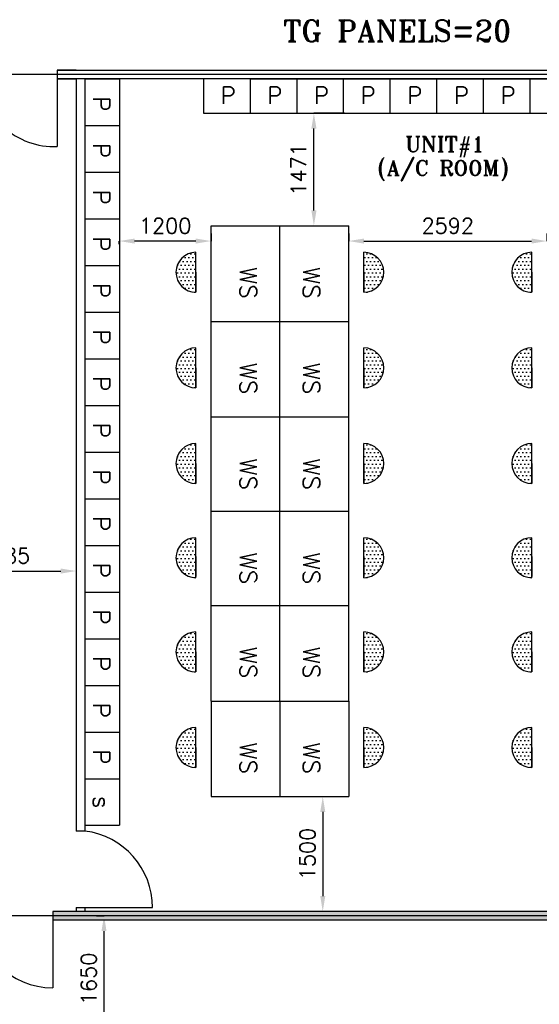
# Model space of a CAD drawing. Extents: x 361682 to 759535, y 756798 to 1113679.
# Tile 10 of 80: x 425574 to 432371, y 954500 to 967373. Entities that reach past the tile are written whole.
import ezdxf

# ---------------------------------------------------------------- set-up
doc = ezdxf.new("R2010")
doc.units = 0
doc.header["$LTSCALE"] = 700
doc.header["$MEASUREMENT"] = 0
doc.header["$PDMODE"] = 2
doc.header["$PDSIZE"] = -1
doc.layers.get('0').update_dxf_attribs({"linetype": 'CONTINUOUS'})
doc.layers.get('DEFPOINTS').update_dxf_attribs({"linetype": 'CONTINUOUS'})
for name, color, linetype in [('GRID', 9, 'CONTINUOUS'), ('LAYOUT', 4, 'CONTINUOUS'), ('OWS', 7, 'CONTINUOUS'), ('PNL', 6, 'CONTINUOUS'), ('PNLDIM', 6, 'CONTINUOUS'), ('PNLTXT', 2, 'CONTINUOUS'), ('WALL', 7, 'CONTINUOUS'), ('WALLHATCH', 254, 'CONTINUOUS')]:
    doc.layers.add(name, color=color, linetype=linetype)
doc.styles.add('ROMANS', font='romans.shx')
doc.styles.add('ROMANT', font='ROMANT')
doc.dimstyles.new('STANDARD$0', dxfattribs={"dimtxt": 200, "dimasz": 200, "dimexe": 0, "dimexo": 100, "dimgap": 100, "dimtad": 1, "dimdec": 0, "dimzin": 0, "dimdsep": 46, "dimtxsty": 'ROMANS', "dimcen": 0.09, "dimclrd": 256, "dimclre": 256, "dimclrt": 256, "dimadec": 0, "dimazin": 0, "dimtfac": 1, "dimtdec": 0, "dimtmove": 0, "dimatfit": 3, "dimfxl": 1, "dimtolj": 1, "dimtzin": 0, "dimlwd": -1, "dimlwe": -1, "dimarcsym": 0})
pattern_1 = [(180, (520287.744, 1052348.77), (-25, -50), [0, -50])]
pattern_2 = [(180, (520287.744, 1053598.77), (-25, -50), [0, -50])]
pattern_3 = [(180, (520287.744, 1054830.77), (-25, -50), [0, -50])]
pattern_4 = [(180, (520287.744, 1056062.77), (-25, -50), [0, -50])]
pattern_5 = [(180, (520287.744, 1057312.77), (-25, -50), [0, -50])]
pattern_6 = [(180, (520287.744, 1058562.77), (-25, -50), [0, -50])]

# ---------------------------------------------------------------- blocks, each defined once
blk = doc.blocks.new('*D1254')
at = {"layer": 'DEFPOINTS', "color": 0, "transparency": 16777216}
for p in [(429877, 964479), (432469, 964479), (432469, 964479)]:
    blk.add_point(p, dxfattribs=at)
at = {"layer": 'PNLDIM', "transparency": 16777216}
for p, q in [((429877, 964579), (429877, 964479)), ((430077, 964479), (432269, 964479)), ((432469, 964579), (432469, 964479))]:
    blk.add_line(p, q, dxfattribs=at)
for points in [[(430077, 964512), (430077, 964446), (429877, 964479)], [(432269, 964512), (432269, 964446), (432469, 964479)]]:
    blk.add_solid(points, dxfattribs=at)
at = {"layer": 'PNLDIM', "transparency": 16777216, "insert": (431173, 964679), "char_height": 200, "attachment_point": 5, "style": 'ROMANS'}
blk.add_mtext('\\A1;2592', dxfattribs=at)
blk = doc.blocks.new('*D1255')
at = {"layer": 'DEFPOINTS', "color": 0, "transparency": 16777216}
for p in [(426877, 964540), (426877, 964479), (428077, 964479)]:
    blk.add_point(p, dxfattribs=at)
at = {"layer": 'PNLDIM', "transparency": 16777216}
for p, q in [((426877, 964440), (426877, 964479)), ((427877, 964479), (427077, 964479)), ((428077, 964579), (428077, 964479))]:
    blk.add_line(p, q, dxfattribs=at)
for points in [[(427077, 964512), (427077, 964446), (426877, 964479)], [(427877, 964512), (427877, 964446), (428077, 964479)]]:
    blk.add_solid(points, dxfattribs=at)
at = {"layer": 'PNLDIM', "transparency": 16777216, "insert": (427477, 964679), "char_height": 200, "attachment_point": 5, "style": 'ROMANS'}
blk.add_mtext('\\A1;1200', dxfattribs=at)
blk = doc.blocks.new('*D1256')
at = {"layer": 'DEFPOINTS', "color": 0, "transparency": 16777216}
for p in [(429538, 957215), (429538, 955715), (429859, 955715)]:
    blk.add_point(p, dxfattribs=at)
at = {"layer": 'PNLDIM', "transparency": 16777216}
for p, q in [((429438, 957215), (429538, 957215)), ((429538, 957015), (429538, 955915)), ((429759, 955715), (429538, 955715))]:
    blk.add_line(p, q, dxfattribs=at)
for points in [[(429505, 957015), (429572, 957015), (429538, 957215)], [(429505, 955915), (429572, 955915), (429538, 955715)]]:
    blk.add_solid(points, dxfattribs=at)
at = {"layer": 'PNLDIM', "transparency": 16777216, "insert": (429338, 956465), "char_height": 200, "attachment_point": 5, "rotation": 90, "style": 'ROMANS'}
blk.add_mtext('\\A1;1500', dxfattribs=at)
blk = doc.blocks.new('*D1257')
at = {"layer": 'DEFPOINTS', "color": 0, "transparency": 16777216}
for p in [(429422, 966150), (429922, 966150), (429422, 964679)]:
    blk.add_point(p, dxfattribs=at)
at = {"layer": 'PNLDIM', "transparency": 16777216}
for p, q in [((429822, 966150), (429422, 966150)), ((429422, 964879), (429422, 965950)), ((429322, 964679), (429422, 964679))]:
    blk.add_line(p, q, dxfattribs=at)
for points in [[(429389, 965950), (429456, 965950), (429422, 966150)], [(429389, 964879), (429456, 964879), (429422, 964679)]]:
    blk.add_solid(points, dxfattribs=at)
at = {"layer": 'PNLDIM', "transparency": 16777216, "insert": (429222, 965415), "char_height": 200, "attachment_point": 5, "rotation": 90, "style": 'ROMANS'}
blk.add_mtext('\\A1;1471', dxfattribs=at)
blk = doc.blocks.new('*D1267')
at = {"layer": 'DEFPOINTS', "color": 0, "transparency": 16777216}
for p in [(424427, 960165), (426311, 960165), (426311, 960164)]:
    blk.add_point(p, dxfattribs=at)
at = {"layer": 'PNLDIM', "transparency": 16777216}
for p, q in [((424427, 960265), (424427, 960165)), ((426311, 960264), (426311, 960165)), ((424627, 960165), (426111, 960165))]:
    blk.add_line(p, q, dxfattribs=at)
for points in [[(424627, 960198), (424627, 960131), (424427, 960165)], [(426111, 960198), (426111, 960131), (426311, 960165)]]:
    blk.add_solid(points, dxfattribs=at)
at = {"layer": 'PNLDIM', "transparency": 16777216, "insert": (425369, 960365), "char_height": 200, "attachment_point": 5, "style": 'ROMANS'}
blk.add_mtext('\\A1;1885', dxfattribs=at)
blk = doc.blocks.new('*D1437')
at = {"layer": 'DEFPOINTS', "color": 0, "transparency": 16777216}
for p in [(422927, 954558), (426677, 953508), (426677, 953008)]:
    blk.add_point(p, dxfattribs=at)
at = {"layer": 'OWS', "transparency": 16777216}
for p, q in [((422927, 954458), (422927, 953008)), ((426677, 953408), (426677, 953008)), ((423127, 953008), (426477, 953008))]:
    blk.add_line(p, q, dxfattribs=at)
for points in [[(423127, 953041), (423127, 952974), (422927, 953008)], [(426477, 953041), (426477, 952974), (426677, 953008)]]:
    blk.add_solid(points, dxfattribs=at)
at = {"layer": 'OWS', "transparency": 16777216, "insert": (424802, 953208), "char_height": 200, "attachment_point": 5, "style": 'ROMANS'}
blk.add_mtext('\\A1;3750', dxfattribs=at)
blk = doc.blocks.new('*D1436')
at = {"layer": 'DEFPOINTS', "color": 0, "transparency": 16777216}
for p in [(426677, 955658), (426677, 955658), (426677, 954008)]:
    blk.add_point(p, dxfattribs=at)
at = {"layer": 'OWS', "transparency": 16777216}
for p, q in [((426577, 955658), (426677, 955658)), ((426677, 954208), (426677, 955458)), ((426577, 954008), (426677, 954008))]:
    blk.add_line(p, q, dxfattribs=at)
for points in [[(426644, 955458), (426710, 955458), (426677, 955658)], [(426644, 954208), (426710, 954208), (426677, 954008)]]:
    blk.add_solid(points, dxfattribs=at)
at = {"layer": 'OWS', "transparency": 16777216, "insert": (426477, 954833), "char_height": 200, "attachment_point": 5, "rotation": 90, "style": 'ROMANS'}
blk.add_mtext('\\A1;1650', dxfattribs=at)

msp = doc.modelspace()

# ---------------------------------------------------------------- hatches: boundary and pattern name
at = {"layer": 'PNL'}
h = msp.add_hatch(dxfattribs=at)
h.set_pattern_fill('DOTS', color=6, scale=800, angle=180, style=0)
h.set_pattern_definition(pattern_6)
h.paths.add_polyline_path([(427879.7, 963809.6, -1), (427879.7, 964332)])
h = msp.add_hatch(dxfattribs=at)
h.set_pattern_fill('DOTS', color=6, scale=800, angle=180, style=0)
h.set_pattern_definition(pattern_6)
h.paths.add_polyline_path([(430075.2, 963809.6, 1), (430075.2, 964332)])
h = msp.add_hatch(dxfattribs=at)
h.set_pattern_fill('DOTS', color=6, scale=800, angle=180, style=0)
h.set_pattern_definition([(180, (524679.69, 1058562.77), (-25, -50), [0, -50])])
h.paths.add_polyline_path([(432271.7, 963809.6, -1), (432271.7, 964332)])
h = msp.add_hatch(dxfattribs=at)
h.set_pattern_fill('DOTS', color=6, scale=800, angle=180, style=0)
h.set_pattern_definition(pattern_5)
h.paths.add_polyline_path([(427879.7, 962559.6, -1), (427879.7, 963082)])
h = msp.add_hatch(dxfattribs=at)
h.set_pattern_fill('DOTS', color=6, scale=800, angle=180, style=0)
h.set_pattern_definition(pattern_5)
h.paths.add_polyline_path([(430075.2, 962559.6, 1), (430075.2, 963082)])
h = msp.add_hatch(dxfattribs=at)
h.set_pattern_fill('DOTS', color=6, scale=800, angle=180, style=0)
h.set_pattern_definition([(180, (524679.69, 1057312.77), (-25, -50), [0, -50])])
h.paths.add_polyline_path([(432271.7, 962559.6, -1), (432271.7, 963082)])
h = msp.add_hatch(dxfattribs=at)
h.set_pattern_fill('DOTS', color=6, scale=800, angle=180, style=0)
h.set_pattern_definition(pattern_4)
h.paths.add_polyline_path([(427879.7, 961309.6, -1), (427879.7, 961832)])
h = msp.add_hatch(dxfattribs=at)
h.set_pattern_fill('DOTS', color=6, scale=800, angle=180, style=0)
h.set_pattern_definition(pattern_4)
h.paths.add_polyline_path([(430075.2, 961309.6, 1), (430075.2, 961832)])
h = msp.add_hatch(dxfattribs=at)
h.set_pattern_fill('DOTS', color=6, scale=800, angle=180, style=0)
h.set_pattern_definition([(180, (524679.69, 1056062.77), (-25, -50), [0, -50])])
h.paths.add_polyline_path([(432271.7, 961309.6, -1), (432271.7, 961832)])
h = msp.add_hatch(dxfattribs=at)
h.set_pattern_fill('DOTS', color=6, scale=800, angle=180, style=0)
h.set_pattern_definition(pattern_3)
h.paths.add_polyline_path([(427879.7, 960077.6, -1), (427879.7, 960600)])
h = msp.add_hatch(dxfattribs=at)
h.set_pattern_fill('DOTS', color=6, scale=800, angle=180, style=0)
h.set_pattern_definition(pattern_3)
h.paths.add_polyline_path([(430075.2, 960077.6, 1), (430075.2, 960600)])
h = msp.add_hatch(dxfattribs=at)
h.set_pattern_fill('DOTS', color=6, scale=800, angle=180, style=0)
h.set_pattern_definition([(180, (524679.69, 1054830.77), (-25, -50), [0, -50])])
h.paths.add_polyline_path([(432271.7, 960077.6, -1), (432271.7, 960600)])
h = msp.add_hatch(dxfattribs=at)
h.set_pattern_fill('DOTS', color=6, scale=800, angle=180, style=0)
h.set_pattern_definition(pattern_2)
h.paths.add_polyline_path([(427879.7, 958845.6, -1), (427879.7, 959368)])
h = msp.add_hatch(dxfattribs=at)
h.set_pattern_fill('DOTS', color=6, scale=800, angle=180, style=0)
h.set_pattern_definition(pattern_2)
h.paths.add_polyline_path([(430075.2, 958845.6, 1), (430075.2, 959368)])
h = msp.add_hatch(dxfattribs=at)
h.set_pattern_fill('DOTS', color=6, scale=800, angle=180, style=0)
h.set_pattern_definition([(180, (524679.69, 1053598.77), (-25, -50), [0, -50])])
h.paths.add_polyline_path([(432271.7, 958845.6, -1), (432271.7, 959368)])
h = msp.add_hatch(dxfattribs=at)
h.set_pattern_fill('DOTS', color=6, scale=800, angle=180, style=0)
h.set_pattern_definition(pattern_1)
h.paths.add_polyline_path([(427879.7, 957595.6, -1), (427879.7, 958118)])
h = msp.add_hatch(dxfattribs=at)
h.set_pattern_fill('DOTS', color=6, scale=800, angle=180, style=0)
h.set_pattern_definition(pattern_1)
h.paths.add_polyline_path([(430075.2, 957595.6, 1), (430075.2, 958118)])
h = msp.add_hatch(dxfattribs=at)
h.set_pattern_fill('DOTS', color=6, scale=800, angle=180, style=0)
h.set_pattern_definition([(180, (524679.69, 1052348.77), (-25, -50), [0, -50])])
h.paths.add_polyline_path([(432271.7, 957595.6, -1), (432271.7, 958118)])
at = {"layer": 'WALLHATCH'}
h = msp.add_hatch(dxfattribs=at)
h.set_pattern_fill('DOTS', color=2, scale=500)
h.set_pattern_definition([(0, (860254.37, 140144.124), (15.625, 31.25), [0, -31.25])])
h.paths.add_polyline_path([(424006.9, 955657.6), (423856.9, 955657.6), (423856.9, 955600.1), (424006.9, 955600.1)])
h.paths.add_polyline_path([(424006.9, 955715.1), (423856.9, 955715.1), (423856.9, 955657.6), (424006.9, 955657.6)])
h.paths.add_polyline_path([(432856.9, 955657.6), (426006.9, 955657.6), (426006.9, 955600.1), (432856.9, 955600.1)])
h.paths.add_polyline_path([(432856.9, 955715.1), (426006.9, 955715.1), (426006.9, 955657.6), (432856.9, 955657.6)])
h.paths.add_polyline_path([(443356.9, 955657.6), (434356.9, 955657.6), (434356.9, 955600.1), (443356.9, 955600.1)])
h.paths.add_polyline_path([(443356.9, 955715.1), (443268.4, 955715.1), (434356.9, 955715.1), (434356.9, 955657.6), (443356.9, 955657.6)])

# ---------------------------------------------------------------- linework, layer by layer
for p, q in [((432856.9, 955715.1), (426006.9, 955715.1)), ((432856.9, 955600.1), (426006.9, 955600.1))]:
    msp.add_line(p, q)
at = {"layer": 'GRID'}
for p, q in [((458087.2, 966657.6), (404126.9, 966657.6)), ((426312.5, 966715.1), (426064.7, 966715.1)), ((426312.5, 966600.1), (426064.7, 966600.1))]:
    msp.add_line(p, q, dxfattribs=at)
at = {"layer": 'GRID', "color": 7}
for p, q in [((426312.5, 966715.1), (432856.9, 966715.1)), ((432856.9, 966600.1), (426064.7, 966600.1))]:
    msp.add_line(p, q, dxfattribs=at)
at = {"layer": 'GRID', "color": 8}
msp.add_line((467614.4, 955657.6), (404126.9, 955657.6), dxfattribs=at)
at = {"layer": 'LAYOUT', "color": 7}
for p, q in [((426064.7, 966715.1), (426312.5, 966715.1)), ((426064.7, 966600.1), (426312.5, 966600.1)), ((426311.5, 966600.1), (426311.5, 956765.1)), ((426427.5, 966600.1), (426427.5, 956765.1)), ((426427.5, 955765.1), (426427.5, 955715.1))]:
    msp.add_line(p, q, dxfattribs=at)
at = {"layer": 'PNL', "color": 3}
for p, q in [((426427.5, 966600.1), (426877.5, 966600.1)), ((426427.5, 966600.1), (426427.5, 965990.1)), ((426877.5, 966600.1), (426877.5, 965990.1)), ((427976.9, 966600.1), (427976.9, 966150.1)), ((428586.9, 966600.1), (428586.9, 966150.1)), ((428586.9, 966600.1), (429196.9, 966600.1)), ((428586.9, 966600.1), (428586.9, 966150.1)), ((428586.9, 966600.1), (428586.9, 966200.1)), ((428586.9, 966600.1), (428586.9, 966150.1)), ((428586.9, 966600.1), (428586.9, 966150.1)), ((428586.9, 966600.1), (428586.9, 966150.1)), ((428586.9, 966600.1), (428586.9, 966150.1)), ((429196.9, 966600.1), (429196.9, 966150.1)), ((429196.9, 966600.1), (429806.9, 966600.1)), ((429196.9, 966600.1), (429196.9, 966200.1)), ((429196.9, 966600.1), (429196.9, 966150.1)), ((429196.9, 966600.1), (429196.9, 966150.1)), ((429196.9, 966600.1), (429196.9, 966150.1)), ((429196.9, 966600.1), (429196.9, 966150.1)), ((429196.9, 966600.1), (429196.9, 966150.1)), ((429806.9, 966600.1), (429806.9, 966150.1)), ((429806.9, 966600.1), (430416.9, 966600.1)), ((429806.9, 966600.1), (429806.9, 966150.1)), ((429806.9, 966600.1), (429806.9, 966200.1)), ((429806.9, 966600.1), (429806.9, 966150.1)), ((429806.9, 966600.1), (429806.9, 966150.1)), ((429806.9, 966600.1), (429806.9, 966150.1)), ((429806.9, 966600.1), (429806.9, 966150.1)), ((430416.9, 966600.1), (430416.9, 966150.1)), ((430416.9, 966600.1), (431026.9, 966600.1)), ((430416.9, 966600.1), (430416.9, 966150.1)), ((430416.9, 966600.1), (430416.9, 966200.1)), ((430416.9, 966600.1), (430416.9, 966150.1)), ((430416.9, 966600.1), (430416.9, 966150.1)), ((430416.9, 966600.1), (430416.9, 966150.1)), ((430416.9, 966600.1), (430416.9, 966150.1)), ((431026.9, 966600.1), (431026.9, 966150.1)), ((431026.9, 966600.1), (431636.9, 966600.1)), ((431026.9, 966600.1), (431026.9, 966150.1)), ((431026.9, 966600.1), (431026.9, 966200.1)), ((431026.9, 966600.1), (431026.9, 966150.1)), ((431026.9, 966600.1), (431026.9, 966150.1)), ((431026.9, 966600.1), (431026.9, 966150.1)), ((431026.9, 966600.1), (431026.9, 966150.1)), ((431636.9, 966600.1), (431636.9, 966150.1)), ((431636.9, 966600.1), (432246.9, 966600.1)), ((431636.9, 966600.1), (431636.9, 966150.1)), ((431636.9, 966600.1), (431636.9, 966200.1)), ((431636.9, 966600.1), (431636.9, 966150.1)), ((431636.9, 966600.1), (431636.9, 966150.1)), ((431636.9, 966600.1), (431636.9, 966150.1)), ((431636.9, 966600.1), (431636.9, 966150.1)), ((432246.9, 966600.1), (432246.9, 966150.1)), ((432246.9, 966600.1), (432246.9, 966200.1)), ((432246.9, 966600.1), (432246.9, 966150.1)), ((432246.9, 966600.1), (432246.9, 966150.1)), ((432246.9, 966600.1), (432246.9, 966150.1)), ((432246.9, 966600.1), (432246.9, 966150.1)), ((432246.9, 966600.1), (432856.9, 966600.1)), ((427976.9, 966150.1), (428586.9, 966150.1)), ((428586.9, 966150.1), (429196.9, 966150.1)), ((429196.9, 966150.1), (429806.9, 966150.1)), ((429806.9, 966150.1), (430416.9, 966150.1)), ((430416.9, 966150.1), (431026.9, 966150.1)), ((431026.9, 966150.1), (431636.9, 966150.1)), ((431636.9, 966150.1), (432246.9, 966150.1)), ((432246.9, 966150.1), (432856.9, 966150.1)), ((426427.5, 965990.1), (426877.5, 965990.1)), ((426427.5, 965990.1), (426827.5, 965990.1)), ((426427.5, 965990.1), (426877.5, 965990.1)), ((426427.5, 965990.1), (426877.5, 965990.1)), ((426427.5, 965990.1), (426877.5, 965990.1)), ((426427.5, 965990.1), (426877.5, 965990.1)), ((426427.5, 965990.1), (426427.5, 965380.1)), ((426877.5, 965990.1), (426877.5, 965380.1)), ((426427.5, 965380.1), (426877.5, 965380.1)), ((426427.5, 965380.1), (426827.5, 965380.1)), ((426427.5, 965380.1), (426877.5, 965380.1)), ((426427.5, 965380.1), (426877.5, 965380.1)), ((426427.5, 965380.1), (426877.5, 965380.1)), ((426427.5, 965380.1), (426877.5, 965380.1)), ((426427.5, 965380.1), (426427.5, 964770.1)), ((426877.5, 965380.1), (426877.5, 964770.1)), ((426427.5, 964770.1), (426877.5, 964770.1)), ((426427.5, 964770.1), (426827.5, 964770.1)), ((426427.5, 964770.1), (426877.5, 964770.1)), ((426427.5, 964770.1), (426877.5, 964770.1)), ((426427.5, 964770.1), (426877.5, 964770.1)), ((426427.5, 964770.1), (426877.5, 964770.1)), ((426427.5, 964770.1), (426427.5, 964160.1)), ((426877.5, 964770.1), (426877.5, 964160.1)), ((428077.5, 963429.1), (428077.5, 964679.1)), ((428077.5, 964679.1), (429877.5, 964679.1)), ((428977.5, 963429.1), (428977.5, 964679.1)), ((428977.5, 963429.1), (428977.5, 964679.1)), ((428977.5, 963429.1), (428977.5, 964679.1)), ((429877.5, 963429.1), (429877.5, 964679.1)), ((429877.5, 963429.1), (429877.5, 964679.1)), ((429877.5, 963429.1), (429877.5, 964679.1)), ((429877.5, 963429.1), (429877.5, 964679.1)), ((429877.5, 963429.1), (429877.5, 964679.1)), ((426427.5, 964160.1), (426877.5, 964160.1)), ((426427.5, 964160.1), (426827.5, 964160.1)), ((426427.5, 964160.1), (426877.5, 964160.1)), ((426427.5, 964160.1), (426877.5, 964160.1)), ((426427.5, 964160.1), (426877.5, 964160.1)), ((426427.5, 964160.1), (426877.5, 964160.1)), ((426427.5, 964160.1), (426427.5, 963550.1)), ((426877.5, 964160.1), (426877.5, 963550.1)), ((426427.5, 963550.1), (426877.5, 963550.1)), ((426427.5, 963550.1), (426827.5, 963550.1)), ((426427.5, 963550.1), (426877.5, 963550.1)), ((426427.5, 963550.1), (426877.5, 963550.1)), ((426427.5, 963550.1), (426877.5, 963550.1)), ((426427.5, 963550.1), (426877.5, 963550.1)), ((426427.5, 963550.1), (426427.5, 962940.1)), ((426427.5, 963550.1), (426427.5, 962940.1)), ((426877.5, 963550.1), (426877.5, 962940.1)), ((428077.5, 962179.1), (428077.5, 963429.1)), ((428077.5, 963429.1), (429877.5, 963429.1)), ((428977.5, 962179.1), (428977.5, 963429.1)), ((428977.5, 962179.1), (428977.5, 963429.1)), ((428977.5, 962179.1), (428977.5, 963429.1)), ((429877.5, 962179.1), (429877.5, 963429.1)), ((429877.5, 962179.1), (429877.5, 963429.1)), ((429877.5, 962179.1), (429877.5, 963429.1)), ((429877.5, 962179.1), (429877.5, 963429.1)), ((429877.5, 962179.1), (429877.5, 963429.1)), ((426427.5, 962940.1), (426877.5, 962940.1)), ((426427.5, 962940.1), (426827.5, 962940.1)), ((426427.5, 962940.1), (426877.5, 962940.1)), ((426427.5, 962940.1), (426877.5, 962940.1)), ((426427.5, 962940.1), (426877.5, 962940.1)), ((426427.5, 962940.1), (426877.5, 962940.1)), ((426427.5, 962940.1), (426427.5, 962330.1)), ((426877.5, 962940.1), (426877.5, 962330.1)), ((426427.5, 962330.1), (426877.5, 962330.1)), ((426427.5, 962330.1), (426827.5, 962330.1)), ((426427.5, 962330.1), (426877.5, 962330.1)), ((426427.5, 962330.1), (426877.5, 962330.1)), ((426427.5, 962330.1), (426877.5, 962330.1)), ((426427.5, 962330.1), (426877.5, 962330.1)), ((426427.5, 962330.1), (426427.5, 961720.1)), ((426877.5, 962330.1), (426877.5, 961720.1)), ((428077.5, 960929.1), (428077.5, 962179.1)), ((428077.5, 962179.1), (429877.5, 962179.1)), ((428977.5, 960929.1), (428977.5, 962179.1)), ((428977.5, 960929.1), (428977.5, 962179.1)), ((428977.5, 960929.1), (428977.5, 962179.1)), ((429877.5, 960929.1), (429877.5, 962179.1)), ((429877.5, 960929.1), (429877.5, 962179.1)), ((429877.5, 960929.1), (429877.5, 962179.1)), ((429877.5, 960929.1), (429877.5, 962179.1)), ((429877.5, 960929.1), (429877.5, 962179.1)), ((426427.5, 961720.1), (426877.5, 961720.1)), ((426427.5, 961720.1), (426827.5, 961720.1)), ((426427.5, 961720.1), (426877.5, 961720.1)), ((426427.5, 961720.1), (426877.5, 961720.1)), ((426427.5, 961720.1), (426877.5, 961720.1)), ((426427.5, 961720.1), (426877.5, 961720.1)), ((426427.5, 961720.1), (426427.5, 961110.1)), ((426427.5, 961720.1), (426427.5, 961110.1)), ((426877.5, 961720.1), (426877.5, 961110.1)), ((426427.5, 961110.1), (426877.5, 961110.1)), ((426427.5, 961110.1), (426827.5, 961110.1)), ((426427.5, 961110.1), (426877.5, 961110.1)), ((426427.5, 961110.1), (426877.5, 961110.1)), ((426427.5, 961110.1), (426877.5, 961110.1)), ((426427.5, 961110.1), (426877.5, 961110.1)), ((426427.5, 961110.1), (426427.5, 960500.1)), ((426427.5, 961110.1), (426427.5, 960500.1)), ((426877.5, 961110.1), (426877.5, 960500.1)), ((428077.5, 959697.1), (428077.5, 960947.1)), ((428077.5, 960947.1), (429877.5, 960947.1)), ((428977.5, 959697.1), (428977.5, 960947.1)), ((428977.5, 959697.1), (428977.5, 960947.1)), ((428977.5, 959697.1), (428977.5, 960947.1)), ((429877.5, 959697.1), (429877.5, 960947.1)), ((429877.5, 959697.1), (429877.5, 960947.1)), ((429877.5, 959697.1), (429877.5, 960947.1)), ((429877.5, 959697.1), (429877.5, 960947.1)), ((429877.5, 959697.1), (429877.5, 960947.1)), ((426427.5, 960500.1), (426877.5, 960500.1)), ((426427.5, 960500.1), (426827.5, 960500.1)), ((426427.5, 960500.1), (426877.5, 960500.1)), ((426427.5, 960500.1), (426877.5, 960500.1)), ((426427.5, 960500.1), (426877.5, 960500.1)), ((426427.5, 960500.1), (426877.5, 960500.1)), ((426427.5, 960500.1), (426427.5, 959890.1)), ((426427.5, 960500.1), (426427.5, 959890.1)), ((426877.5, 960500.1), (426877.5, 959890.1)), ((426427.5, 959890.1), (426877.5, 959890.1)), ((426427.5, 959890.1), (426827.5, 959890.1)), ((426427.5, 959890.1), (426877.5, 959890.1)), ((426427.5, 959890.1), (426877.5, 959890.1)), ((426427.5, 959890.1), (426877.5, 959890.1)), ((426427.5, 959890.1), (426877.5, 959890.1)), ((426427.5, 959890.1), (426427.5, 959280.1)), ((426427.5, 959890.1), (426427.5, 959280.1)), ((426877.5, 959890.1), (426877.5, 959280.1)), ((428077.5, 958465.1), (428077.5, 959715.1)), ((428077.5, 959715.1), (429877.5, 959715.1)), ((428977.5, 958465.1), (428977.5, 959715.1)), ((428977.5, 958465.1), (428977.5, 959715.1)), ((428977.5, 958465.1), (428977.5, 959715.1)), ((429877.5, 958465.1), (429877.5, 959715.1)), ((429877.5, 958465.1), (429877.5, 959715.1)), ((429877.5, 958465.1), (429877.5, 959715.1)), ((429877.5, 958465.1), (429877.5, 959715.1)), ((429877.5, 958465.1), (429877.5, 959715.1)), ((426427.5, 959280.1), (426877.5, 959280.1)), ((426427.5, 959280.1), (426827.5, 959280.1)), ((426427.5, 959280.1), (426877.5, 959280.1)), ((426427.5, 959280.1), (426877.5, 959280.1)), ((426427.5, 959280.1), (426877.5, 959280.1)), ((426427.5, 959280.1), (426877.5, 959280.1)), ((426427.5, 959280.1), (426427.5, 958670.1)), ((426427.5, 959280.1), (426427.5, 958670.1)), ((426877.5, 959280.1), (426877.5, 958670.1)), ((426427.5, 958670.1), (426877.5, 958670.1)), ((426427.5, 958670.1), (426827.5, 958670.1)), ((426427.5, 958670.1), (426877.5, 958670.1)), ((426427.5, 958670.1), (426877.5, 958670.1)), ((426427.5, 958670.1), (426877.5, 958670.1)), ((426427.5, 958670.1), (426877.5, 958670.1)), ((426427.5, 958670.1), (426427.5, 958060.1)), ((426427.5, 958670.1), (426427.5, 958060.1)), ((426877.5, 958670.1), (426877.5, 958060.1)), ((428077.5, 958465.1), (428077.5, 957215.1)), ((428077.5, 958465.1), (429877.5, 958465.1)), ((428977.5, 958465.1), (428977.5, 957215.1)), ((428977.5, 958465.1), (428977.5, 957215.1)), ((428977.5, 958465.1), (428977.5, 957215.1)), ((429877.5, 958465.1), (429877.5, 957215.1)), ((429877.5, 958465.1), (429877.5, 957215.1)), ((429877.5, 958465.1), (429877.5, 957215.1)), ((429877.5, 958465.1), (429877.5, 957215.1)), ((429877.5, 958465.1), (429877.5, 957215.1)), ((426427.5, 958060.1), (426877.5, 958060.1)), ((426427.5, 958060.1), (426827.5, 958060.1)), ((426427.5, 958060.1), (426877.5, 958060.1)), ((426427.5, 958060.1), (426877.5, 958060.1)), ((426427.5, 958060.1), (426877.5, 958060.1)), ((426427.5, 958060.1), (426877.5, 958060.1)), ((426427.5, 958060.1), (426427.5, 957450.1)), ((426427.5, 958060.1), (426427.5, 957450.1)), ((426427.5, 958060.1), (426427.5, 957450.1)), ((426877.5, 958060.1), (426877.5, 957450.1)), ((426427.5, 957450.1), (426877.5, 957450.1)), ((426427.5, 957450.1), (426877.5, 957450.1)), ((426427.5, 957450.1), (426877.5, 957450.1)), ((426427.5, 957450.1), (426827.5, 957450.1)), ((426427.5, 957450.1), (426877.5, 957450.1)), ((426427.5, 957450.1), (426877.5, 957450.1)), ((426427.5, 957450.1), (426427.5, 956840.1)), ((426427.5, 957450.1), (426427.5, 956840.1)), ((426427.5, 957450.1), (426427.5, 956840.1)), ((426877.5, 957450.1), (426877.5, 956840.1)), ((428077.5, 957215.1), (429877.5, 957215.1)), ((426427.5, 956840.1), (426877.5, 956840.1))]:
    msp.add_line(p, q, dxfattribs=at)
at = {"layer": 'PNL', "color": 6}
for p, q in [((427879.7, 963809.6), (427879.7, 964332)), ((430075.2, 963809.6), (430075.2, 964332)), ((432271.7, 963809.6), (432271.7, 964332)), ((427879.7, 964070.8), (427879.7, 963809.6)), ((430075.2, 964070.8), (430075.2, 963809.6)), ((432271.7, 964070.8), (432271.7, 963809.6)), ((427879.7, 962559.6), (427879.7, 963082)), ((430075.2, 962559.6), (430075.2, 963082)), ((432271.7, 962559.6), (432271.7, 963082)), ((427879.7, 962820.8), (427879.7, 962559.6)), ((430075.2, 962820.8), (430075.2, 962559.6)), ((432271.7, 962820.8), (432271.7, 962559.6)), ((427879.7, 961309.6), (427879.7, 961832)), ((430075.2, 961309.6), (430075.2, 961832)), ((432271.7, 961309.6), (432271.7, 961832)), ((427879.7, 961570.8), (427879.7, 961309.6)), ((430075.2, 961570.8), (430075.2, 961309.6)), ((432271.7, 961570.8), (432271.7, 961309.6)), ((427879.7, 960077.6), (427879.7, 960600)), ((430075.2, 960077.6), (430075.2, 960600)), ((432271.7, 960077.6), (432271.7, 960600)), ((427879.7, 960356.8), (427879.7, 960095.6)), ((430075.2, 960356.8), (430075.2, 960095.6)), ((432271.7, 960356.8), (432271.7, 960095.6)), ((427879.7, 958845.6), (427879.7, 959368)), ((430075.2, 958845.6), (430075.2, 959368)), ((432271.7, 958845.6), (432271.7, 959368)), ((427879.7, 959106.8), (427879.7, 958845.6)), ((430075.2, 959106.8), (430075.2, 958845.6)), ((432271.7, 959106.8), (432271.7, 958845.6)), ((427879.7, 957595.6), (427879.7, 958118)), ((430075.2, 957595.6), (430075.2, 958118)), ((432271.7, 957595.6), (432271.7, 958118)), ((427879.7, 957856.8), (427879.7, 957595.6)), ((430075.2, 957856.8), (430075.2, 957595.6)), ((432271.7, 957856.8), (432271.7, 957595.6))]:
    msp.add_line(p, q, dxfattribs=at)
for centre, start, end in [((427879.7, 964070.8), 90, 270), ((430075.2, 964070.8), 270, 90), ((432271.7, 964070.8), 90, 270), ((427879.7, 962820.8), 90, 270), ((430075.2, 962820.8), 270, 90), ((432271.7, 962820.8), 90, 270), ((427879.7, 961570.8), 90, 270), ((430075.2, 961570.8), 270, 90), ((432271.7, 961570.8), 90, 270), ((427879.7, 960338.8), 90, 270), ((430075.2, 960338.8), 270, 90), ((432271.7, 960338.8), 90, 270), ((427879.7, 959106.8), 90, 270), ((430075.2, 959106.8), 270, 90), ((432271.7, 959106.8), 90, 270), ((427879.7, 957856.8), 90, 270), ((430075.2, 957856.8), 270, 90), ((432271.7, 957856.8), 90, 270)]:
    msp.add_arc(centre, 261.2, start, end, dxfattribs=at)
at = {"layer": 'WALL', "color": 6}
for p, q in [((426064.7, 966715.1), (426064.7, 965715.1)), ((426427.5, 956765.1), (426311.5, 956765.1)), ((426006.9, 955715.1), (426006.9, 954715.1)), ((426312.5, 955765.1), (427312.5, 955765.1))]:
    msp.add_line(p, q, dxfattribs=at)
at = {"layer": 'WALL', "color": 7}
msp.add_line((426312.5, 955765.1), (426312.5, 955715.1), dxfattribs=at)
at = {"layer": 'WALL', "color": 6}
for centre, radius, start, end in [((426017, 966666.2), 952.3, 180.51958, 272.87146), ((426300.6, 955761.2), 1011.9, 0.22293, 82.79473), ((426006.9, 955715.1), 1000, 180, 270)]:
    msp.add_arc(centre, radius, start, end, dxfattribs=at)

# ---------------------------------------------------------------- texts
at = {"layer": 'PNL', "lineweight": 25, "style": 'ROMANT'}
for s, height, p in [('TG PANELS=20', 280, (429016.3, 967088.4)), ('UNIT#1', 200, (430617.8, 965644.4))]:
    msp.add_text(s, height=height, dxfattribs=at).set_placement(p)
msp.add_text('(A/C ROOM)', height=200, rotation=360, dxfattribs=at).set_placement((430255.9, 965334.1))
at = {"layer": 'PNLTXT', "style": 'ROMANS'}
for p in [(428203.5, 966273.9), (428813.5, 966273.9), (429423.5, 966273.9), (430033.5, 966273.9), (430643.5, 966273.9), (431253.5, 966273.9), (431863.5, 966273.9)]:
    msp.add_text('P', height=220, dxfattribs=at).set_placement(p)
for s, p in [('P', (426533.6, 966373.5)), ('P', (426533.6, 965763.5)), ('P', (426533.6, 965153.5)), ('P', (426533.6, 964543.5)), ('WS', (428454.5, 964138.9)), ('WS', (429280.5, 964138.9)), ('P', (426533.6, 963933.5)), ('P', (426533.6, 963323.5)), ('WS', (428454.5, 962888.9)), ('WS', (429280.5, 962888.9)), ('P', (426533.6, 962713.5)), ('P', (426533.6, 962103.5)), ('WS', (428454.5, 961638.9)), ('WS', (429280.5, 961638.9)), ('P', (426533.6, 961493.5)), ('P', (426533.6, 960883.5)), ('WS', (428454.5, 960406.9)), ('WS', (429280.5, 960406.9)), ('P', (426533.6, 960273.5)), ('P', (426533.6, 959663.5)), ('WS', (428454.5, 959174.9)), ('WS', (429280.5, 959174.9)), ('P', (426533.6, 959053.5)), ('P', (426533.6, 958443.5)), ('WS', (428454.5, 957924.9)), ('WS', (429280.5, 957924.9)), ('P', (426533.6, 957833.5)), ('s', (426533.6, 957223.5))]:
    msp.add_text(s, height=220, rotation=270, dxfattribs=at).set_placement(p)

# ---------------------------------------------------------------- dimensions: what is measured, and where the dimension line sits
at = {"layer": 'OWS', "color": 60}
dim = msp.add_linear_dim(base=(426676.9, 955657.6), p1=(426676.9, 954007.6), p2=(426676.9, 955657.6), angle=90, dimstyle='STANDARD$0', override={"dimfxl": 0.5, "dimarcsym": 2}, dxfattribs=at)
dim.commit()
dim.dimension.update_dxf_attribs({"geometry": '*D1436', "text_midpoint": (426476.9, 954832.6)})
dim = msp.add_linear_dim(base=(426676.9, 953007.6), p1=(422926.9, 954557.6), p2=(426676.9, 953507.6), dimstyle='STANDARD$0', override={"dimfxl": 0.5, "dimarcsym": 2}, dxfattribs=at)
dim.commit()
dim.dimension.update_dxf_attribs({"geometry": '*D1437', "text_midpoint": (424801.9, 953207.6)})
at = {"layer": 'PNLDIM', "color": 60}
for base, p1, p2, picture, middle in [((429422.2, 966150.1), (429422.2, 964679.1), (429922.2, 966150.1), '*D1257', (429222.2, 965414.6)), ((429538.4, 955715.1), (429538.4, 957215.1), (429859.2, 955715.1), '*D1256', (429338.4, 956465.1))]:
    dim = msp.add_linear_dim(base=base, p1=p1, p2=p2, angle=90, dimstyle='STANDARD$0', override={"dimfxl": 0.5, "dimarcsym": 2}, dxfattribs=at)
    dim.commit()
    dim.dimension.update_dxf_attribs({"geometry": picture, "text_midpoint": middle})
for base, p1, p2, picture, middle in [((426877.5, 964479.1), (428077.5, 964479.1), (426877.5, 964540.1), '*D1255', (427477.5, 964679.1)), ((432469.4, 964479.1), (429877.5, 964479.1), (432469.4, 964479.1), '*D1254', (431173.4, 964679.1)), ((426311.5, 960164.8), (424426.9, 960164.6), (426311.5, 960163.8), '*D1267', (425369.2, 960364.8))]:
    dim = msp.add_linear_dim(base=base, p1=p1, p2=p2, dimstyle='STANDARD$0', override={"dimfxl": 0.5, "dimarcsym": 2}, dxfattribs=at)
    dim.commit()
    dim.dimension.update_dxf_attribs({"geometry": picture, "text_midpoint": middle})

doc.saveas('drawing.dxf')
